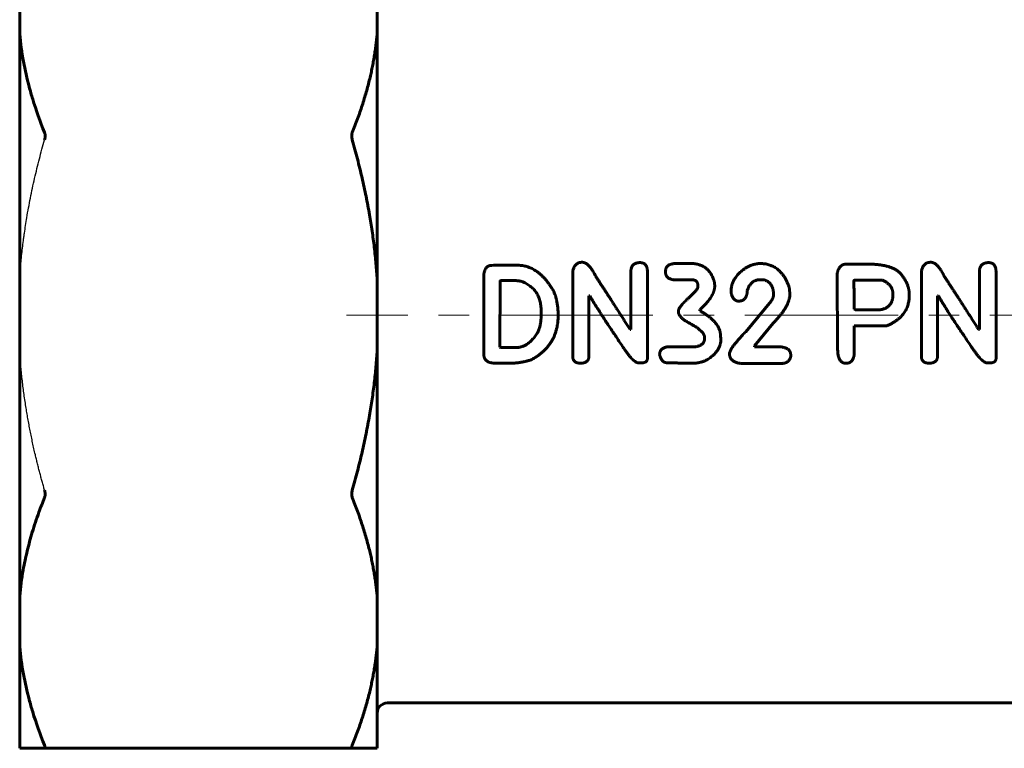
# Model space of a CAD drawing. Header units: millimetres. Extents: x 43 to 171, y 129 to 250.
# Tile 1 of 3: x 43 to 92, y 129 to 165. Entities that reach past the tile are written whole.
import ezdxf

# ---------------------------------------------------------------- set-up
doc = ezdxf.new("R2010")
doc.units = ezdxf.units.MM
for name, pattern in [('K5LT-1', [0]), ('K5LT_AXLED', [12, 7.5, -1.5, 1.5, -1.5]), ('K5LT_BASIC', [0])]:
    doc.linetypes.add(name, pattern=pattern)
doc.layers.add('Системный слой (1)', color=7, linetype='Continuous', true_color=0x6c6c6c)

msp = doc.modelspace()

# ---------------------------------------------------------------- linework, layer by layer
at = {"layer": 'Системный слой (1)', "color": 150, "linetype": 'K5LT_BASIC', "lineweight": 60, "true_color": 0x0080ff}
for p, q in [((43.396, 166.441), (43.396, 163.982)), ((60.896, 163.982), (60.896, 166.441)), ((43.396, 163.982), (43.396, 151.945)), ((60.896, 151.945), (60.896, 163.982)), ((66.49, 152.641), (66.609, 152.648)), ((67.745, 152.648), (66.609, 152.648)), ((70.47, 148.197), (70.47, 152.321)), ((74.126, 148.085), (74.126, 152.321)), ((76.234, 152.73), (75.528, 152.73)), ((84.877, 152.699), (83.854, 152.699)), ((87.536, 148.197), (87.536, 152.321)), ((91.192, 148.085), (91.192, 152.321)), ((43.396, 151.945), (43.396, 148.467)), ((60.896, 148.467), (60.896, 151.945)), ((66.118, 148.255), (66.118, 152.195)), ((66.903, 148.634), (66.913, 151.854)), ((67.69, 151.891), (66.95, 151.891)), ((73.311, 149.497), (73.311, 152.3)), ((76.371, 151.925), (75.566, 151.925)), ((79.786, 151.939), (79.653, 151.939)), ((83.438, 148.562), (83.421, 152.256)), ((85.635, 151.915), (84.27, 151.915)), ((90.377, 149.497), (90.377, 152.3)), ((76.599, 151.581), (76.599, 151.697)), ((81.106, 151.277), (81.069, 151.581)), ((71.265, 148.197), (71.265, 151.144)), ((71.302, 151.144), (71.265, 151.144)), ((78.937, 149.391), (80.182, 150.881)), ((80.298, 151.182), (80.298, 151.223)), ((88.368, 151.144), (88.33, 151.144)), ((88.33, 148.197), (88.33, 151.144)), ((68.922, 150.186), (68.922, 150.414)), ((76.695, 150.414), (76.695, 150.472)), ((84.291, 150.455), (84.253, 150.493)), ((85.331, 150.455), (84.291, 150.455)), ((73.311, 149.497), (73.274, 149.497)), ((79.374, 148.692), (80.277, 149.807)), ((85.843, 149.678), (84.253, 149.678)), ((84.253, 148.317), (84.253, 149.678)), ((90.377, 149.497), (90.339, 149.497)), ((76.923, 149.057), (76.923, 149.111)), ((77.728, 149.057), (77.708, 149.169)), ((43.396, 148.467), (43.396, 136.43)), ((60.896, 136.43), (60.896, 148.467)), ((66.94, 148.613), (66.903, 148.634)), ((67.69, 148.613), (66.94, 148.613)), ((76.504, 148.654), (75.163, 148.654)), ((79.374, 148.648), (79.374, 148.692)), ((80.656, 148.648), (79.374, 148.648)), ((78.146, 148.279), (78.146, 148.317)), ((81.144, 148.184), (81.144, 148.242)), ((67.595, 147.856), (66.551, 147.856)), ((73.823, 147.863), (73.693, 147.863)), ((76.408, 147.849), (76.292, 147.849)), ((80.656, 147.836), (78.691, 147.836)), ((90.888, 147.863), (90.759, 147.863)), ((43.396, 136.43), (43.396, 133.971)), ((60.896, 133.971), (60.896, 136.43)), ((43.396, 133.971), (43.396, 128.985)), ((60.896, 128.985), (60.896, 133.971)), ((120.396, 131.206), (61.396, 131.206)), ((43.396, 128.985), (44.615, 128.985)), ((59.676, 128.985), (44.615, 128.985)), ((59.676, 128.985), (60.896, 128.985))]:
    msp.add_line(p, q, dxfattribs=at)
at = {"layer": 'Системный слой (1)', "color": 30, "linetype": 'K5LT_AXLED', "lineweight": 18, "true_color": 0xff8000}
msp.add_line((122.396, 150.206), (59.393, 150.206), dxfattribs=at)
at = {"layer": 'Системный слой (1)', "color": 150, "linetype": 'K5LT_BASIC', "lineweight": 60, "true_color": 0x0080ff}
msp.add_arc((61.396, 130.706), 0.5, 90, 180, dxfattribs=at)
for points, knots in [([(120.396, 168.228), (120.223, 168.146), (119.95, 168.016), (119.561, 167.832), (119.245, 167.683), (118.786, 167.468), (118.295, 167.239), (117.644, 166.94), (116.967, 166.632), (116.14, 166.262), (115.305, 165.895), (114.449, 165.528), (113.55, 165.151), (112.595, 164.763), (111.764, 164.437), (111.084, 164.18), (110.413, 163.932), (109.589, 163.64), (108.477, 163.268), (107.553, 162.986), (106.54, 162.703), (105.501, 162.439), (104.275, 162.187), (102.95, 161.985), (101.862, 161.886), (100.777, 161.86), (100.016, 161.884), (99.325, 161.944), (98.812, 162.009), (98.271, 162.1), (97.651, 162.231), (97.001, 162.408), (96.364, 162.62), (95.737, 162.862), (94.951, 163.216), (94.171, 163.634), (93.501, 164.046), (93.013, 164.371), (92.596, 164.667), (92.184, 164.974), (91.852, 165.235), (91.527, 165.5), (91.215, 165.762), (90.86, 166.072), (90.58, 166.325), (90.309, 166.575), (89.999, 166.869), (89.665, 167.196), (89.403, 167.458), (89.118, 167.748), (88.791, 168.091), (88.549, 168.35), (88.442, 168.466)], [0, 0, 0, 0, 1.135773, 1.727724, 2.349963, 2.993827, 4.352412, 5.051748, 6.456135, 7.842604, 9.175597, 10.496699, 11.88248, 13.335624, 14.814865, 15.549591, 16.271894, 17.674459, 18.987456, 20.810175, 21.377856, 23.010952, 24.916645, 26.203917, 28.221488, 29.196125, 30.487341, 31.222303, 31.917742, 32.510689, 33.373472, 34.41129, 35.17517, 36.055164, 37.118977, 38.700171, 39.779418, 40.530295, 41.308455, 42.111478, 42.94903, 43.375453, 44.234952, 45.089783, 45.945203, 46.375549, 47.238332, 48.498839, 49.328995, 49.742526, 51.382422, 53, 53, 53, 53]), ([(44.615, 159.142), (44.395, 159.687), (44.128, 160.433), (43.796, 161.593), (43.555, 162.657), (43.436, 163.526), (43.396, 163.982)], [0, 0, 0, 0, 2.397927, 3.271608, 5.053816, 7, 7, 7, 7]), ([(44.615, 158.789), (44.623, 158.817), (44.633, 158.86), (44.641, 158.924), (44.644, 158.98), (44.641, 159.033), (44.633, 159.089), (44.623, 159.122), (44.615, 159.142)], [0, 0, 0, 0, 2.025545, 2.93908, 4.500064, 6.02061, 6.961959, 9, 9, 9, 9]), ([(59.676, 159.142), (59.658, 159.096), (59.648, 159.04), (59.648, 158.921), (59.658, 158.854), (59.676, 158.789)], [0.23547154, 0.23547154, 0.23547154, 0.23547154, 0.25482048, 0.25482048, 0.27416943, 0.27416943, 0.27416943, 0.27416943]), ([(43.396, 136.43), (43.434, 136.864), (43.535, 137.611), (43.754, 138.652), (44.011, 139.593), (44.3, 140.462), (44.517, 141.028), (44.615, 141.27)], [0, 0, 0, 0, 2.085685, 3.641966, 5.161391, 6.790951, 8, 8, 8, 8]), ([(44.615, 141.27), (44.623, 141.29), (44.633, 141.322), (44.641, 141.378), (44.644, 141.431), (44.641, 141.487), (44.633, 141.551), (44.623, 141.594), (44.615, 141.623)], [0, 0, 0, 0, 2.025545, 2.93908, 4.500064, 6.02061, 6.961959, 9, 9, 9, 9]), ([(59.676, 141.623), (59.658, 141.558), (59.648, 141.491), (59.648, 141.372), (59.658, 141.316), (59.676, 141.27)], [0.23547154, 0.23547154, 0.23547154, 0.23547154, 0.25482048, 0.25482048, 0.27416943, 0.27416943, 0.27416943, 0.27416943]), ([(44.615, 129.132), (44.395, 129.676), (44.128, 130.422), (43.796, 131.583), (43.555, 132.646), (43.436, 133.515), (43.396, 133.971)], [0, 0, 0, 0, 2.397927, 3.271608, 5.053816, 7, 7, 7, 7]), ([(44.615, 128.985), (44.623, 128.985), (44.633, 128.989), (44.641, 129.003), (44.644, 129.022), (44.641, 129.048), (44.633, 129.084), (44.623, 129.111), (44.615, 129.132)], [0, 0, 0, 0, 2.025545, 2.93908, 4.500064, 6.02061, 6.961959, 9, 9, 9, 9]), ([(59.676, 129.132), (59.658, 129.086), (59.648, 129.048), (59.648, 128.999), (59.658, 128.985), (59.676, 128.985)], [0.23547154, 0.23547154, 0.23547154, 0.23547154, 0.25482048, 0.25482048, 0.27416943, 0.27416943, 0.27416943, 0.27416943])]:
    msp.add_open_spline(points, degree=3, knots=knots, dxfattribs=at)
for points, weights in [([(60.896, 163.982), (60.69, 161.649), (59.676, 159.142)], [1, 1.01405052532, 1.00362690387]), ([(59.676, 158.789), (60.69, 155.243), (60.896, 151.945)], [1.00362690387, 1.01405052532, 1]), ([(60.896, 148.467), (60.69, 145.169), (59.676, 141.623)], [1, 1.01405052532, 1.00362690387]), ([(59.676, 141.27), (60.69, 138.762), (60.896, 136.43)], [1.00362690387, 1.01405052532, 1]), ([(60.896, 133.971), (60.69, 131.639), (59.676, 129.132)], [1, 1.01405052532, 1.00362690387])]:
    msp.add_rational_spline(points, weights, degree=2, dxfattribs=at)
at = {"layer": 'Системный слой (1)', "color": 7, "linetype": 'K5LT-1'}
for points, knots in [([(43.396, 151.945), (43.4, 152.014), (43.409, 152.15), (43.423, 152.347), (43.439, 152.542), (43.472, 152.924), (43.517, 153.359), (43.57, 153.788), (43.602, 154.035), (43.637, 154.283), (43.683, 154.596), (43.749, 155.008), (43.828, 155.456), (43.92, 155.939), (44.019, 156.419), (44.126, 156.901), (44.24, 157.38), (44.359, 157.855), (44.484, 158.325), (44.571, 158.635), (44.615, 158.789)], [0, 0, 0, 0, 0.082222, 0.164443, 0.246665, 0.328887, 0.657773, 0.822217, 0.904438, 0.98666, 1.151103, 1.315547, 1.526103, 1.73666, 1.947217, 2.157773, 2.36833, 2.578887, 2.789443, 3, 3, 3, 3]), ([(44.615, 141.623), (44.595, 141.694), (44.554, 141.836), (44.495, 142.051), (44.437, 142.267), (44.379, 142.484), (44.323, 142.702), (44.268, 142.921), (44.214, 143.141), (44.156, 143.386), (44.094, 143.656), (44.029, 143.95), (43.967, 144.244), (43.908, 144.541), (43.851, 144.837), (43.797, 145.134), (43.746, 145.43), (43.695, 145.74), (43.646, 146.062), (43.599, 146.396), (43.556, 146.729), (43.517, 147.064), (43.481, 147.402), (43.449, 147.745), (43.42, 148.097), (43.403, 148.341), (43.396, 148.467)], [0, 0, 0, 0, 0.096893, 0.193785, 0.290678, 0.38757, 0.484463, 0.581355, 0.678248, 0.77514, 0.90433, 1.03352, 1.16271, 1.2919, 1.42109, 1.55028, 1.67947, 1.80866, 1.957578, 2.106495, 2.255413, 2.40433, 2.553248, 2.702165, 2.851083, 3, 3, 3, 3])]:
    msp.add_open_spline(points, degree=3, knots=knots, dxfattribs=at)
at = {"layer": 'Системный слой (1)', "color": 150, "linetype": 'K5LT_BASIC', "lineweight": 60, "true_color": 0x0080ff}
for points in [[(66.49, 152.641), (66.18, 152.628), (66.118, 152.195)], [(69.508, 151.417), (68.795, 152.648), (67.745, 152.648)], [(70.924, 152.791), (70.552, 152.791), (70.47, 152.321)], [(71.589, 152.109), (71.265, 152.791), (70.924, 152.791)], [(73.765, 152.774), (73.311, 152.774), (73.311, 152.3)], [(74.126, 152.321), (74.126, 152.774), (73.765, 152.774)], [(75.528, 152.73), (75.01, 152.73), (75.01, 152.328)], [(75.01, 152.328), (75.01, 151.925), (75.566, 151.925)], [(77.363, 151.946), (77.087, 152.73), (76.234, 152.73)], [(79.165, 152.635), (78.221, 152.16), (78.221, 151.335)], [(79.653, 152.73), (79.455, 152.73), (79.165, 152.635)], [(81.069, 151.581), (80.642, 152.73), (79.653, 152.73)], [(83.854, 152.699), (83.517, 152.699), (83.421, 152.256)], [(86.567, 152.178), (86.153, 152.71), (84.877, 152.699)], [(87.989, 152.791), (87.618, 152.791), (87.536, 152.321)], [(88.654, 152.109), (88.33, 152.791), (87.989, 152.791)], [(90.83, 152.774), (90.377, 152.774), (90.377, 152.3)], [(91.192, 152.321), (91.192, 152.774), (90.83, 152.774)], [(66.95, 151.891), (66.913, 151.884), (66.913, 151.854)], [(67.974, 151.854), (67.796, 151.891), (67.69, 151.891)], [(68.922, 150.414), (68.922, 151.475), (67.974, 151.854)], [(73.274, 149.497), (72.36, 150.943), (71.589, 152.109)], [(76.371, 151.925), (76.544, 151.925), (76.599, 151.697)], [(77.421, 151.622), (77.421, 151.819), (77.363, 151.946)], [(79.012, 151.41), (79.193, 151.939), (79.653, 151.939)], [(79.786, 151.939), (80.298, 151.823), (80.298, 151.223)], [(84.27, 151.915), (84.233, 151.908), (84.233, 151.874)], [(84.233, 151.874), (84.253, 150.738), (84.253, 150.493)], [(86.146, 151.233), (86.146, 151.686), (85.635, 151.915)], [(86.941, 151.137), (86.982, 151.645), (86.567, 152.178)], [(90.339, 149.497), (89.425, 150.943), (88.654, 152.109)], [(69.754, 150.186), (69.754, 150.936), (69.508, 151.417)], [(76.599, 151.581), (76.599, 151.475), (76.234, 151.124)], [(76.695, 150.472), (77.421, 151.127), (77.421, 151.622)], [(78.729, 150.902), (79.012, 151.001), (79.012, 151.41)], [(71.302, 151.144), (71.763, 150.366), (72.875, 148.723)], [(76.234, 151.124), (75.641, 150.609), (75.641, 150.377)], [(78.221, 151.335), (78.289, 150.881), (78.637, 150.881)], [(78.637, 150.881), (78.668, 150.902), (78.729, 150.902)], [(80.298, 151.182), (80.298, 151.055), (80.182, 150.881)], [(80.277, 149.807), (81.106, 150.633), (81.106, 151.277)], [(85.331, 150.455), (86.146, 150.455), (86.146, 151.233)], [(85.843, 149.678), (86.941, 150.155), (86.941, 151.137)], [(88.368, 151.144), (88.828, 150.366), (89.94, 148.723)], [(77.708, 149.169), (77.708, 149.855), (76.695, 150.414)], [(68.427, 148.01), (69.754, 148.705), (69.754, 150.186)], [(68.731, 149.316), (68.922, 149.664), (68.922, 150.186)], [(75.641, 150.377), (75.641, 150.1), (76.159, 149.821)], [(76.159, 149.821), (76.923, 149.422), (76.923, 149.111)], [(67.69, 148.613), (68.277, 148.613), (68.731, 149.316)], [(76.923, 149.057), (76.923, 148.743), (76.504, 148.654)], [(77.059, 148.023), (77.728, 148.429), (77.728, 149.057)], [(78.937, 149.391), (78.146, 148.562), (78.146, 148.317)], [(72.875, 148.723), (73.427, 147.863), (73.693, 147.863)], [(75.163, 148.654), (74.723, 148.61), (74.723, 148.269)], [(81.144, 148.242), (81.144, 148.59), (80.656, 148.648)], [(83.438, 148.562), (83.438, 147.843), (83.854, 147.843)], [(89.94, 148.723), (90.493, 147.863), (90.759, 147.863)], [(66.118, 148.255), (66.135, 147.907), (66.551, 147.856)], [(67.595, 147.856), (67.898, 147.856), (68.427, 148.01)], [(70.47, 148.197), (70.47, 147.849), (70.849, 147.849)], [(70.849, 147.849), (71.265, 147.849), (71.265, 148.197)], [(73.823, 147.863), (74.126, 147.863), (74.126, 148.085)], [(74.723, 148.269), (74.812, 147.87), (75.088, 147.87)], [(76.408, 147.849), (76.698, 147.849), (77.059, 148.023)], [(78.146, 148.279), (78.166, 147.911), (78.691, 147.836)], [(80.656, 147.836), (81.072, 147.826), (81.144, 148.184)], [(83.854, 147.843), (84.209, 147.843), (84.253, 148.317)], [(87.536, 148.197), (87.536, 147.849), (87.914, 147.849)], [(87.914, 147.849), (88.33, 147.849), (88.33, 148.197)], [(90.888, 147.863), (91.192, 147.863), (91.192, 148.085)], [(75.088, 147.87), (75.896, 147.849), (76.292, 147.849)]]:
    msp.add_open_spline(points, degree=2, dxfattribs=at)

doc.saveas('drawing.dxf')
